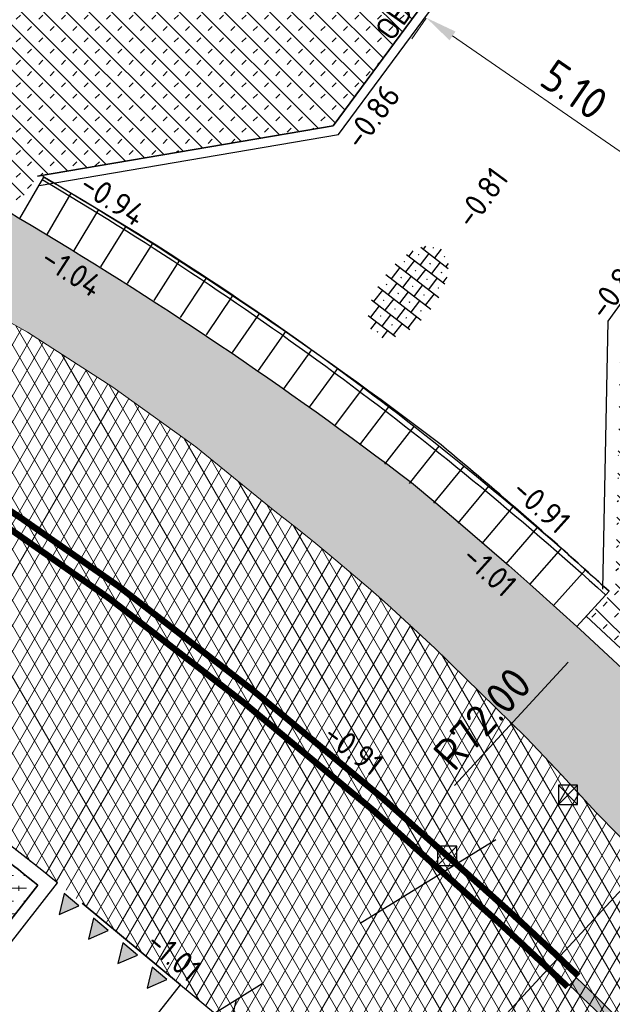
# Model space of a CAD drawing. Header units: metres. Extents: x -1 to 222837, y -2 to 853657.
# Tile 172 of 224: x 111118.19 to 111127.47, y 426788.98 to 426804.41. Entities that reach past the tile are written whole.
import ezdxf
from ezdxf.enums import TextEntityAlignment as Align

# ---------------------------------------------------------------- set-up
doc = ezdxf.new("R2010")
doc.units = ezdxf.units.M
doc.header["$XCLIPFRAME"] = 0
for name, pattern in [('1-1', [20, 10, -10]), ('RI-HWA_KOLKAANSLUITING', [4.3, 2.5, -1.8]), ('VH-OPSLUITBAND_100X200', [16, 8, -2, 4, -2]), ('VH-TROTTOIRBAND_130-150', [15, 5, -2, 2, -2, 2, -2]), ('XX-HIDDEN', [4, 2, -2])]:
    doc.linetypes.add(name, pattern=pattern)
for name, color, linetype in [('A-Maatvoering', 30, 'Continuous'), ('GreenToColour', 30, 'Continuous'), ('N-ONTWERP', 1, 'Continuous'), ('X-REF', 7, 'Continuous')]:
    doc.layers.add(name, color=color, linetype=linetype)
for name, color, linetype, lineweight in [('A-TXT-T25 @ 0.2', 7, 'Continuous', 25), ('B-ALG_BEstaand asfalt', 8, 'Continuous', 5), ('B-OI-RI-GWA_KOLK-S', 30, 'Continuous', 30), ('Inritband', 200, 'Continuous', 25), ('N-WE-GR-BOS-A', 42, 'Continuous', 18), ('N-WE-VH-KANTOPSLUITING_OB 150 250', 140, 'VH-OPSLUITBAND_100X200', 35), ('N-WE-VH-KANTOPSLUITING_PLAKBAND-G', 210, 'Continuous', 35), ('N-WE-VH-KANTOPSLUITING_RIJWIELPADBAND-G', 7, 'Continuous', 25), ('N-WE-VH-KANTOPSLUITING_RWSBAND-G', 210, 'VH-TROTTOIRBAND_130-150', 35), ('N-WE-VH-KANTOPSLUITING_VOORKANT OB 150 250', 7, 'Continuous', 25), ('N-WE-VH-KANTOPSLUITING_VOORKANT RWS-BAND', 7, 'Continuous', 25), ('N-WE-VH-MATERIAALGRENS-G', 7, 'XX-HIDDEN', 35), ('N-WE-VH-VERHARDING_ASFALT-A', 252, 'Continuous', 18), ('N-WE-VH-VERHARDING_TEGEL-S', 7, 'Continuous', 25), ('N-WE-VW-MARKERING_DWARS-S', 7, 'Continuous', 25), ('N-WE-VW-MARKERING_LANGS-G', 7, 'Continuous', 35), ('X-XX-AL-HOOGTELABEL-T25', 7, 'Continuous', 25)]:
    doc.layers.add(name, color=color, linetype=linetype, lineweight=lineweight)
doc.layers.add('N-WE-RI-HWA_KOLKAANSLUITING-G', color=7, linetype='RI-HWA_KOLKAANSLUITING', lineweight=25, true_color=0x0078f0)
doc.styles.add('NLCS-ISO', font='NLCS-ISO.ttf')
doc.styles.add('NLCS-ISO-ANNOTATIEF-T25', font='NLCS-ISO.ttf', dxfattribs={"height": 2.5})
doc.styles.add('NLCS-ISO-M1000-T25', font='NLCS-ISO.ttf')
doc.styles.add('RPS_50', font='isocp.shx', dxfattribs={"height": 5})
doc.dimstyles.new('NLCS-ANNOTATIEF-T25-PIJL', dxfattribs={"dimtxt": 2.5, "dimasz": 2.5, "dimexe": 2, "dimexo": 2, "dimgap": 0.7, "dimtad": 1, "dimzin": 0, "dimdsep": 46, "dimtxsty": 'NLCS-ISO-ANNOTATIEF-T25', "dimcen": 0, "dimdle": 2, "dimclrd": 256, "dimclre": 256, "dimclrt": 256, "dimadec": 5, "dimazin": 0, "dimtfac": 1, "dimtofl": 0, "dimtmove": 1, "dimatfit": 0, "dimfxl": 2, "dimfxlon": 1, "dimtfillclr": 254, "dimtolj": 1, "dimtzin": 0, "dimlwd": 18, "dimlwe": 18, "dimarcsym": 0})
picture_1 = doc.add_image_def('image1.ecw', size_in_pixel=(400001, 250001))
picture_2 = doc.add_image_def('image2.ecw', size_in_pixel=(120000, 80000))
pattern_1 = [(135, (106543.32906, 432801.75638), (-0.176776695, -0.176776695), []), (45, (106543.32906, 432801.91638), (-0.176776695, 0.176776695), [0.09, -0.16])]

# ---------------------------------------------------------------- blocks, each defined once
blk = doc.blocks.new('*U138')
blk.add_line((18.065, 19.139), (-137.437, -145.609))
at = {"color": 4, "style": 'RPS_50'}
blk.add_attdef('NR-LINKS', text='', height=5, rotation=226.65386, dxfattribs=at).set_placement((21.857, 23.157), align=Align.RIGHT)
blk.add_attdef('NR-RECHTS', (-141.229, -149.627), '', height=5, rotation=226.65386, dxfattribs=at)
blk = doc.blocks.new('N-SVW-MARKERING_DWARS_DRIEHOEK_30 30')
at = {"flags": 128}
blk.add_lwpolyline([(0.15, -0.15), (0.3, 0.15), (0, 0.15)], close=True, dxfattribs=at)
blk.add_solid([(0, 0.15), (0.3, 0.15), (0.15, -0.15), (0.3, 0.15)])
blk = doc.blocks.new('SVH-TEGEL_300X300_DUN_HALFST_STIP-SO')
for p, q in [((-3.7, 2.25), (-3, 2.25)), ((-3, -2.52), (-3, 2.52)), ((-2.22, 2.25), (-2.28, 2.25)), ((-2.25, 2.22), (-2.25, 2.28)), ((-1.5, -2.87), (-1.5, 2.87)), ((-1.5, 2.25), (0, 2.25)), ((0, -2.97), (0, 2.97)), ((0.78, 2.25), (0.72, 2.25)), ((0.75, 2.22), (0.75, 2.28)), ((1.5, -2.87), (1.5, 2.87)), ((1.5, 2.25), (3, 2.25)), ((3, -2.52), (3, 2.52)), ((-4.89, 1.5), (-4.5, 1.5)), ((-4.5, -1.8), (-4.5, 1.8)), ((-3.72, 1.5), (-3.78, 1.5)), ((-3.75, 1.47), (-3.75, 1.53)), ((-3, 1.5), (-1.5, 1.5)), ((-0.72, 1.5), (-0.78, 1.5)), ((-0.75, 1.47), (-0.75, 1.53)), ((0, 1.5), (1.5, 1.5)), ((2.28, 1.5), (2.22, 1.5)), ((2.25, 1.47), (2.25, 1.53)), ((3, 1.5), (4.5, 1.5)), ((4.5, -1.8), (4.5, 1.8)), ((-5.66, 0), (-4.5, 0)), ((-5.22, 0.75), (-5.28, 0.75)), ((-5.25, 0.72), (-5.25, 0.78)), ((-4.5, 0.75), (-3, 0.75)), ((-3.75, -0.03), (-3.75, 0.03)), ((-3, 0), (-1.5, 0)), ((-2.22, 0.75), (-2.28, 0.75)), ((-2.25, 0.72), (-2.25, 0.78)), ((-1.5, 0.75), (0, 0.75)), ((-0.75, -0.03), (-0.75, 0.03)), ((0, 0), (1.5, 0)), ((0.78, 0.75), (0.72, 0.75)), ((0.75, 0.72), (0.75, 0.78)), ((1.5, 0.75), (3, 0.75)), ((2.25, -0.03), (2.25, 0.03)), ((3, 0), (4.5, 0)), ((3.78, 0.75), (3.72, 0.75)), ((3.75, 0.72), (3.75, 0.78)), ((4.5, 0.75), (5.48, 0.75)), ((5.25, -0.03), (5.25, 0.03)), ((-5.22, -0.75), (-5.28, -0.75)), ((-5.25, -0.78), (-5.25, -0.72)), ((-4.5, -0.75), (-3, -0.75)), ((-3.72, 0), (-3.78, 0)), ((-2.22, -0.75), (-2.28, -0.75)), ((-2.25, -0.78), (-2.25, -0.72)), ((-1.5, -0.75), (0, -0.75)), ((-0.72, 0), (-0.78, 0)), ((0.78, -0.75), (0.72, -0.75)), ((0.75, -0.78), (0.75, -0.72)), ((1.5, -0.75), (3, -0.75)), ((2.28, 0), (2.22, 0)), ((3.78, -0.75), (3.72, -0.75)), ((3.75, -0.78), (3.75, -0.72)), ((4.5, -0.75), (5.48, -0.75)), ((5.28, 0), (5.22, 0)), ((-4.89, -1.5), (-4.5, -1.5)), ((-3.72, -1.5), (-3.78, -1.5)), ((-3.75, -1.53), (-3.75, -1.47)), ((-3, -1.5), (-1.5, -1.5)), ((-0.72, -1.5), (-0.78, -1.5)), ((-0.75, -1.53), (-0.75, -1.47)), ((0, -1.5), (1.5, -1.5)), ((2.28, -1.5), (2.22, -1.5)), ((2.25, -1.53), (2.25, -1.47)), ((3, -1.5), (4.5, -1.5)), ((-3.7, -2.25), (-3, -2.25)), ((-2.22, -2.25), (-2.28, -2.25)), ((-2.25, -2.28), (-2.25, -2.22)), ((-1.5, -2.25), (0, -2.25)), ((0.78, -2.25), (0.72, -2.25)), ((0.75, -2.28), (0.75, -2.22)), ((1.5, -2.25), (3, -2.25))]:
    blk.add_line(p, q)
at = {"style": 'NLCS-ISO'}
blk.add_attdef('FORMAAT', text='', height=1.8, dxfattribs=at).set_placement((-5.76, 0), align=Align.MIDDLE_RIGHT)
blk.add_attdef('KLEUR', text='', height=1.8, dxfattribs=at).set_placement((5.58, 0), align=Align.MIDDLE_LEFT)
at = {"style": 'NLCS-ISO', "flags": 1}
blk.add_attdef('FUNCTIE', text='', height=1.8, dxfattribs=at).set_placement((0.12, -3.58), align=Align.MIDDLE_CENTER)
blk = doc.blocks.new('*U299')
at = {"layer": 'Inritband', "flags": 128}
blk.add_lwpolyline([(0, 0.75), (0, 0)], dxfattribs=at)
blk = doc.blocks.new('*U300')
at = {"color": 0, "linetype": 'ByBlock', "lineweight": -2, "transparency": 16777216}
for p, rotation in [((111118.563, 426801.942), 150.0399487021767), ((111118.995, 426801.69), 149.4706270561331), ((111119.425, 426801.434), 148.9013054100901), ((111119.852, 426801.173), 148.3319837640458), ((111120.276, 426800.909), 147.7626621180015), ((111120.697, 426800.64), 147.1933404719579), ((111121.116, 426800.367), 146.6240188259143), ((111121.533, 426800.09), 146.05469717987), ((111121.946, 426799.809), 145.4853755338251), ((111122.356, 426799.523), 144.9160538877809), ((111122.764, 426799.234), 144.3467322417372), ((111123.169, 426798.94), 143.7774105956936), ((111123.571, 426798.643), 143.2080889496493), ((111123.97, 426798.341), 142.6387673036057), ((111124.366, 426798.036), 142.0694456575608), ((111124.759, 426797.727), 141.5001240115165), ((111125.148, 426797.414), 140.9308023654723), ((111125.535, 426797.097), 140.3614807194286), ((111125.918, 426796.776), 139.7921590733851), ((111126.299, 426796.451), 139.2228374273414), ((111126.676, 426796.123), 138.6535157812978), ((111127.049, 426795.79), 138.0841941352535), ((111127.42, 426795.455), 137.5148724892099)]:
    blk.add_blockref('*U299', p, dxfattribs=dict(at, rotation=rotation))
blk = doc.blocks.new('*D317')
at = {"layer": 'A-Maatvoering', "linetype": 'Continuous', "lineweight": 18, "transparency": 16777216}
blk.add_line((111125, 426792.409), (111126.781, 426794.344), dxfattribs=at)
at = {"layer": 'A-Maatvoering', "transparency": 16777216}
blk.add_solid([(111126.72, 426794.401), (111126.842, 426794.288), (111127.12, 426794.712)], dxfattribs=at)
at = {"layer": 'Defpoints', "color": 0, "transparency": 16777216}
for p in [(111127.12, 426794.712), (111078.35, 426741.745)]:
    blk.add_point(p, dxfattribs=at)
at = {"layer": 'A-Maatvoering', "transparency": 16777216, "insert": (111125.434, 426793.457), "char_height": 0.5, "attachment_point": 5, "rotation": 47.3627, "style": 'NLCS-ISO-ANNOTATIEF-T25'}
blk.add_mtext('\\A1;R72.00', dxfattribs=at)
blk = doc.blocks.new('B-SRI-KOLK_STRAAT_300X300-SO')
at = {"color": 0}
for p, q in [((-0.75, 0), (0.75, 1.5)), ((0.75, 0), (-0.75, 1.5))]:
    blk.add_line(p, q, dxfattribs=at)
blk.add_3dface([(-0.75, 0), (0.75, 0), (0.75, 1.5), (-0.75, 1.5)], dxfattribs=at)
blk = doc.blocks.new('*D480')
at = {"layer": 'A-Maatvoering', "linetype": 'Continuous', "lineweight": 18, "transparency": 16777216}
for p, q in [((111124.553, 426804.433), (111124.328, 426804.108)), ((111124.967, 426804.153), (111128.342, 426801.823)), ((111128.75, 426801.534), (111128.526, 426801.209))]:
    blk.add_line(p, q, dxfattribs=at)
at = {"layer": 'A-Maatvoering', "transparency": 16777216}
for points in [[(111125.014, 426804.221), (111124.92, 426804.084), (111124.556, 426804.437)], [(111128.389, 426801.891), (111128.295, 426801.754), (111128.753, 426801.538)]]:
    blk.add_solid(points, dxfattribs=at)
at = {"layer": 'Defpoints', "color": 0, "transparency": 16777216}
for p in [(111124.702, 426804.649, 0.11), (111128.9, 426801.751, 0.11), (111128.753, 426801.538)]:
    blk.add_point(p, dxfattribs=at)
at = {"layer": 'A-Maatvoering', "transparency": 16777216, "insert": (111126.876, 426803.309), "char_height": 0.5, "attachment_point": 5, "rotation": 325.3747, "style": 'NLCS-ISO-ANNOTATIEF-T25'}
blk.add_mtext('\\A1;5.10', dxfattribs=at)

msp = doc.modelspace()

# ---------------------------------------------------------------- hatches: boundary and pattern name
at = {"layer": 'GreenToColour', "transparency": 33554559}
h = msp.add_hatch(dxfattribs=at)
h.set_pattern_fill('AGR-PLANTGATVERBETERING_02', color=256, style=0, pattern_type=2)
h.set_pattern_definition(pattern_1)
edge = h.paths.add_edge_path()
edge.add_line((111109.3592, 426813.7035), (111106.4948, 426807.3032))
edge.add_arc((111080.588, 426739.8898), 72.22, 58.629639, 68.978378, ccw=False)
edge.add_line((111118.1834, 426801.5527), (111118.4645, 426801.9579))
edge.add_line((111118.4645, 426801.9579), (111123.0968, 426802.7462))
edge.add_line((111123.0968, 426802.7462), (111125.2708, 426805.6925))
edge.add_line((111125.2708, 426805.6925), (111122.0466, 426808.0254))
edge.add_line((111122.0466, 426808.0254), (111109.3592, 426813.7035))
h = msp.add_hatch(dxfattribs=at)
h.set_pattern_fill('AGR-PLANTGATVERBETERING_02', color=256, style=0, pattern_type=2)
h.set_pattern_definition(pattern_1)
edge = h.paths.add_edge_path()
edge.add_line((111128.1732, 426794.0266), (111132.7163, 426800.3054))
edge.add_line((111132.7163, 426800.3054), (111129.6465, 426802.5265))
edge.add_line((111129.6465, 426802.5265), (111127.6041, 426799.7038))
edge.add_line((111127.6041, 426799.7038), (111127.5209, 426795.4815))
edge.add_line((111127.5209, 426795.4815), (111127.0761, 426795.0506))
edge.add_arc((111078.3501, 426741.7448), 72.22, 46.379434, 47.570069, ccw=False)
at = {"layer": 'N-ONTWERP', "true_color": 0xa8a8a8, "transparency": 33554687}
h = msp.add_hatch(color=253, dxfattribs=at)
h.dxf.hatch_style = 1
edge = h.paths.add_edge_path()
edge.add_line((111141.9121, 426768.2876), (111141.7674, 426768.2193))
edge.add_arc((111069.9486, 426734.2945), 79.4282, 25.284439, 31.467733)
edge.add_arc((111078.6078, 426739.3125), 69.4234, 31.666058, 44.19648)
edge.add_arc((111085.0955, 426745.7853), 60.2598, 44.084221, 46.207228)
edge.add_line((111126.7984, 426789.2837), (111126.9091, 426789.3992))
edge.add_arc((111085.0955, 426745.7853), 60.4198, 44.08437, 46.207228, ccw=False)
edge.add_arc((111078.6078, 426739.3125), 69.5834, 31.66583, 44.196351, ccw=False)
edge.add_arc((111069.9486, 426734.2945), 79.5882, 25.284439, 31.467932, ccw=False)
at = {"layer": 'N-WE-GR-BOS-A', "transparency": 33554559}
h = msp.add_hatch(dxfattribs=at)
h.set_pattern_fill('AGR-BOSPLANTSOEN', color=102, scale=0.2, style=0, pattern_type=2)
h.set_pattern_definition([(0, (-0.75, 0), (0.2, 0.2), [0.24, -0.16]), (90, (-0.63, -0.08), (-0.8, 5e-17), [0.16, -0.24]), (90, (-0.43, 0.12), (-0.8, 5e-17), [0.16, -0.24]), (90, (-0.23, -0.04), (-0.8, 5e-17), [0.08, -0.32]), (90, (-0.03, 0.16), (-0.8, 5e-17), [0.08, -0.32])])
edge = h.paths.add_edge_path()
edge.add_arc((111116.3956, 426790.241), 0.3, 141.96483, 232.39035)
edge.add_arc((111076.7153, 426738.733), 64.72, 51.276854, 52.390347, ccw=False)
edge.add_line((111117.2014, 426789.2261), (111118.4706, 426790.8489))
edge.add_arc((111076.7153, 426738.733), 66.78, 51.298235, 52.636537)
edge.add_line((111117.242, 426791.8099), (111116.1593, 426790.4259))
at = {"layer": 'N-WE-VH-VERHARDING_ASFALT-A', "transparency": 33554559}
h = msp.add_hatch(dxfattribs=at)
h.set_pattern_fill('AVH-ASFALT_LAAG2-D', color=256, scale=20, style=0, pattern_type=2)
h.set_pattern_definition([(45, (107770.70876, 433861.11063), (-0.282842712, 0.282842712), []), (45, (107770.94876, 433861.11063), (-0.282842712, 0.282842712), [0.2, -0.1])])
edge = h.paths.add_edge_path()
edge.add_arc((111085.723, 426746.5128), 63.6771, 52.686524, 59.36895)
edge.add_arc((111080.7385, 426740.1506), 71.699, 58.531954, 60.475343)
edge.add_arc((111080.588, 426739.8898), 72, 60.473406, 66.076022)
edge.add_arc((111080.588, 426739.8898), 72, 66.076022, 73.415119)
edge.add_line((111101.1394, 426808.8945), (111098.7423, 426802.0087))
edge.add_line((111098.7423, 426802.0087), (111099.2579, 426801.8269))
edge.add_line((111099.2579, 426801.8269), (111099.3977, 426803.8205))
edge.add_line((111099.3977, 426803.8205), (111102.431, 426803.513))
edge.add_line((111102.431, 426803.513), (111108.2891, 426802.8911))
edge.add_line((111108.2891, 426802.8911), (111108.403, 426802.879))
edge.add_line((111108.403, 426802.879), (111108.7608, 426802.8477))
edge.add_line((111108.7608, 426802.8477), (111109.1179, 426802.8102))
edge.add_line((111109.1179, 426802.8102), (111109.4744, 426802.7666))
edge.add_line((111109.4744, 426802.7666), (111109.83, 426802.7167))
edge.add_line((111109.83, 426802.7167), (111110.1847, 426802.6606))
edge.add_line((111110.1847, 426802.6606), (111110.5384, 426802.5984))
edge.add_line((111110.5384, 426802.5984), (111110.891, 426802.53))
edge.add_line((111110.891, 426802.53), (111111.2233, 426802.4597))
edge.add_line((111111.2233, 426802.4597), (111111.5545, 426802.3839))
edge.add_line((111111.5545, 426802.3839), (111111.8843, 426802.3027))
edge.add_line((111111.8843, 426802.3027), (111112.2128, 426802.2161))
edge.add_line((111112.2128, 426802.2161), (111112.5398, 426802.1241))
edge.add_line((111112.5398, 426802.1241), (111112.8652, 426802.0267))
edge.add_line((111112.8652, 426802.0267), (111113.189, 426801.924))
edge.add_line((111113.189, 426801.924), (111113.941, 426801.649))
edge.add_line((111113.941, 426801.649), (111115.9633, 426800.7554))
edge.add_line((111115.9633, 426800.7554), (111117.1466, 426800.1596))
edge.add_line((111117.1466, 426800.1596), (111118.308, 426799.511))
edge.add_line((111118.308, 426799.511), (111119.6478, 426798.6499))
edge.add_line((111119.6478, 426798.6499), (111120.9439, 426797.7155))
edge.add_line((111120.9439, 426797.7155), (111122.184, 426796.708))
edge.add_line((111122.184, 426796.708), (111122.5057, 426796.4562))
edge.add_line((111122.5057, 426796.4562), (111122.8244, 426796.2005))
edge.add_line((111122.8244, 426796.2005), (111123.14, 426795.941))
edge.add_line((111123.14, 426795.941), (111123.4124, 426795.7118))
edge.add_line((111123.4124, 426795.7118), (111123.6824, 426795.4798))
edge.add_line((111123.6824, 426795.4798), (111123.95, 426795.245))
edge.add_line((111123.95, 426795.245), (111124.69, 426794.563))
edge.add_line((111124.69, 426794.563), (111126.121, 426793.162))
edge.add_line((111126.121, 426793.162), (111126.677, 426792.57))
edge.add_line((111126.677, 426792.57), (111127.225, 426791.982))
edge.add_line((111127.225, 426791.982), (111127.5624, 426791.6365))
edge.add_line((111127.5624, 426791.6365), (111127.8913, 426791.283))
edge.add_line((111127.8913, 426791.283), (111128.2117, 426790.9218))
edge.add_line((111128.2117, 426790.9218), (111128.5234, 426790.5529))
edge.add_line((111128.5234, 426790.5529), (111128.8261, 426790.1767))
edge.add_line((111128.8261, 426790.1767), (111129.1197, 426789.7933))
edge.add_line((111129.1197, 426789.7933), (111129.404, 426789.403))
edge.add_line((111129.404, 426789.403), (111129.692, 426788.9865))
edge.add_line((111129.692, 426788.9865), (111129.9694, 426788.563))
edge.add_line((111129.9694, 426788.563), (111130.236, 426788.1326))
edge.add_line((111130.236, 426788.1326), (111130.4918, 426787.6956))
edge.add_line((111130.4918, 426787.6956), (111130.7365, 426787.2523))
edge.add_line((111130.7365, 426787.2523), (111130.9699, 426786.803))
edge.add_line((111130.9699, 426786.803), (111131.192, 426786.348))
edge.add_line((111131.192, 426786.348), (111131.974, 426784.677))
edge.add_line((111131.974, 426784.677), (111131.9751, 426784.6361))
edge.add_line((111131.9751, 426784.6361), (111131.9689, 426784.5957))
edge.add_line((111131.9689, 426784.5957), (111131.9556, 426784.5571))
edge.add_line((111131.9556, 426784.5571), (111131.9356, 426784.5214))
edge.add_line((111131.9356, 426784.5214), (111131.8954, 426784.4726))
edge.add_line((111131.8954, 426784.4726), (111131.843, 426784.443))
edge.add_line((111131.843, 426784.443), (111131.611, 426784.368))
edge.add_line((111131.611, 426784.368), (111129.9646, 426783.5829))
edge.add_line((111129.9646, 426783.5829), (111130.3509, 426782.8302))
edge.add_line((111130.3509, 426782.8302), (111130.7111, 426782.206))
edge.add_line((111130.7111, 426782.206), (111131.09, 426781.593))
edge.add_line((111131.09, 426781.593), (111136.0214, 426771.9779))
edge.add_line((111136.0214, 426771.9779), (111141.8844, 426775.618))
edge.add_arc((111078.3501, 426741.7448), 72, 28.064231, 38.14122)
edge.add_arc((111078.3501, 426741.7448), 72, 38.14122, 50.319556)
h = msp.add_hatch(dxfattribs=at)
h.set_pattern_fill('AVH-ASFALT', color=256, style=0, pattern_type=2)
h.set_pattern_definition([(60, (107770.70876, 433861.11063), (-0.173205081, 0.1), []), (120, (107770.70876, 433861.11063), (-0.173205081, -0.1), [])])
h.paths.add_polyline_path([(111127.8913, 426791.283), (111127.5624, 426791.6365), (111127.225, 426791.982), (111126.677, 426792.57), (111126.121, 426793.162), (111124.69, 426794.563), (111123.95, 426795.245), (111123.6824, 426795.4798), (111123.4124, 426795.7118), (111123.14, 426795.941), (111122.8244, 426796.2005), (111122.5057, 426796.4562), (111122.184, 426796.708), (111120.9439, 426797.7155), (111119.6478, 426798.6499), (111118.308, 426799.511), (111117.1466, 426800.1596), (111115.9633, 426800.7554), (111113.941, 426801.649), (111113.189, 426801.924), (111112.8652, 426802.0267), (111112.5398, 426802.1241), (111112.2128, 426802.2161), (111111.8843, 426802.3027), (111111.5545, 426802.3839), (111111.2233, 426802.4597), (111110.891, 426802.53), (111110.5384, 426802.5984), (111110.1847, 426802.6606), (111109.83, 426802.7167), (111109.4744, 426802.7666), (111109.1179, 426802.8102), (111108.7608, 426802.8477), (111108.403, 426802.879), (111102.431, 426803.513), (111099.3977, 426803.8205), (111099.2579, 426801.8269, -0.0523715), (111111.875, 426795.7663), (111115.1815, 426793.5906), (111117.2025, 426792.1164), (111118.7776, 426790.8844), (111120.7035, 426789.2886), (111123.7666, 426786.6768, -0.0715351), (111136.012, 426771.998), (111131.09, 426781.578), (111130.576, 426782.43), (111130.5093, 426782.5446), (111130.444, 426782.6599), (111130.38, 426782.776), (111130.3218, 426782.8844), (111130.2648, 426782.9934), (111129.9646, 426783.5829), (111131.611, 426784.368), (111131.8242, 426784.4362), (111131.843, 426784.443), (111131.8784, 426784.4634), (111131.9096, 426784.4898), (111131.9356, 426784.5214), (111131.9556, 426784.5571), (111131.9689, 426784.5957), (111131.9751, 426784.6361), (111131.974, 426784.677), (111131.192, 426786.348), (111130.9699, 426786.803), (111130.7365, 426787.2523), (111130.4918, 426787.6956), (111130.236, 426788.1326), (111129.9694, 426788.563), (111129.692, 426788.9865), (111129.404, 426789.403), (111129.1197, 426789.7933), (111128.8261, 426790.1767), (111128.5234, 426790.5529), (111128.2117, 426790.9218)])

# ---------------------------------------------------------------- linework, layer by layer
at = {"layer": 'B-ALG_BEstaand asfalt', "flags": 128}
msp.add_lwpolyline([(111117.1466, 426800.1596), (111118.308, 426799.511), (111119.6478, 426798.6499), (111120.9439, 426797.7155), (111122.184, 426796.708), (111122.5057, 426796.4562), (111122.8244, 426796.2005), (111123.14, 426795.941), (111123.4124, 426795.7118), (111123.6824, 426795.4798), (111123.95, 426795.245), (111124.69, 426794.563), (111126.121, 426793.162), (111126.677, 426792.57), (111127.225, 426791.982), (111127.5624, 426791.6365), (111127.8913, 426791.283), (111128.2117, 426790.9218), (111128.5234, 426790.5529), (111128.8261, 426790.1767), (111129.1197, 426789.7933), (111129.404, 426789.403), (111129.692, 426788.9865), (111129.9694, 426788.563)], dxfattribs=at)
at = {"layer": 'Inritband', "flags": 128}
for points in [[(111118.5403, 426801.9016, -0.0513835), (111127.3651, 426795.3948, -0.038213)], [(111118.5584, 426801.9446, -0.0547342), (111127.4198, 426795.4545)]]:
    msp.add_lwpolyline(points, format="xyb", dxfattribs=at)
at = {"layer": 'N-WE-RI-HWA_KOLKAANSLUITING-G', "flags": 128}
for points in [[(111117.7461, 426784.064), (111121.2371, 426788.8455), (111126.776, 426792.263)], [(111121.4874, 426788.6501), (111121.5842, 426789.0596)]]:
    msp.add_lwpolyline(points, dxfattribs=at)
at = {"layer": 'N-WE-VH-KANTOPSLUITING_OB 150 250', "flags": 128}
msp.add_lwpolyline([(111118.4645, 426801.9579), (111123.0968, 426802.7462), (111125.3302, 426805.773)], dxfattribs=at)
at = {"layer": 'N-WE-VH-KANTOPSLUITING_PLAKBAND-G', "flags": 128}
msp.add_lwpolyline([(111141.9121, 426768.2876), (111141.7674, 426768.2193, 0.0269863), (111137.6956, 426775.7575, 0.0547288), (111128.3811, 426787.709, 0.0092636), (111126.7984, 426789.2837), (111126.9091, 426789.3992, -0.009263), (111128.496, 426787.8204, -0.0547293), (111137.8319, 426775.8413, -0.0269871)], format="xyb", close=True, dxfattribs=at)
at = {"layer": 'N-WE-VH-KANTOPSLUITING_RIJWIELPADBAND-G', "flags": 128}
msp.add_lwpolyline([(111127.4198, 426795.4545, 0.0119859), (111124.7895, 426797.7444, 0.029226), (111118.5491, 426801.9502)], format="xyb", dxfattribs=at)
at = {"layer": 'N-WE-VH-KANTOPSLUITING_RWSBAND-G', "flags": 128}
msp.add_lwpolyline([(111127.0618, 426795.0637, -0.099405), (111143.8685, 426772.127), (111148.8392, 426761.4077), (111155.231, 426750.5948), (111159.7903, 426740.763), (111160.7314, 426738.7334)], format="xyb", dxfattribs=at)
msp.add_lwpolyline([(111116.1593, 426790.4259, 0.4163905), (111116.2125, 426790.0034, -0.003691), (111116.9651, 426789.4147, 0.4163904), (111117.388, 426789.4648), (111118.4706, 426790.8489, 0.0058395), (111117.242, 426791.8099)], format="xyb", close=True, dxfattribs=at)
at = {"layer": 'N-WE-VH-KANTOPSLUITING_VOORKANT OB 150 250', "flags": 128}
for points in [[(111118.4897, 426801.81), (111123.1816, 426802.6085), (111125.451, 426805.6842)], [(111127.3209, 426795.4854), (111127.4037, 426799.6827), (111129.5818, 426802.693)]]:
    msp.add_lwpolyline(points, dxfattribs=at)
at = {"layer": 'N-WE-VH-KANTOPSLUITING_VOORKANT RWS-BAND', "flags": 128}
for points in [[(110847.5055, 426772.6313), (110900.5174, 426767.0487, 0.3169914), (110940.7621, 426789.5083, -0.3166094), (110997.0273, 426820.9597), (111007.4046, 426819.8815), (111027.4729, 426817.7963), (111088.029, 426811.5043, -0.1033162), (111116.0716, 426802.539, -0.0084798), (111118.167, 426801.3049, -0.0291658), (111124.3225, 426797.1573, -0.1114675), (111143.6689, 426772.0344), (111148.6442, 426761.3052), (111155.0361, 426750.4923), (111159.5907, 426740.6704), (111167.1636, 426724.3397), (111170.9843, 426716.1004), (111194.9636, 426664.3897), (111198.9736, 426655.7422), (111206.8489, 426638.7594, 0.0606981), (111213.6256, 426627.8404, 0.0298473), (111217.9876, 426622.4097, 0.0606981), (111227.1879, 426613.4374), (111238.6806, 426604.6715)], [(111120.7035, 426789.2886), (111121.7706, 426788.4023, -0.1113186), (111139.7432, 426765.0493), (111142.7474, 426758.5707), (111146.8725, 426746.7034), (111153.7229, 426731.9306), (111151.92, 426731.0946, -0.4294155), (111151.2458, 426731.3615), (111150.8767, 426732.2787, -0.0120121), (111150.2024, 426734.0781), (111142.4742, 426756.3109, 0.0249223), (111140.9799, 426760.0052), (111138.836, 426764.6286, 0.0362088), (111134.204, 426772.9762, 0.0934977), (111123.929, 426783.6698), (111123.5285, 426783.9552, -0.013242), (111123.1054, 426784.2737), (111119.4393, 426787.1894, -0.4118481), (111119.3898, 426787.609), (111120.7035, 426789.2886)]]:
    msp.add_lwpolyline(points, format="xyb", dxfattribs=at)
msp.add_lwpolyline([(111115.9033, 426789.9634), (111117.0009, 426789.1049, 0.4173942), (111117.4245, 426789.1544), (111118.7776, 426790.8844, 0.0074623), (111117.2025, 426792.1164), (111115.8492, 426790.3866, 0.4173942)], format="xyb", close=True, dxfattribs=at)
at = {"layer": 'N-WE-VH-MATERIAALGRENS-G', "flags": 128}
msp.add_lwpolyline([(111120.7039, 426789.2884), (111118.7777, 426790.8843)], dxfattribs=at)
at = {"layer": 'N-WE-VW-MARKERING_LANGS-G', "linetype": '1-1', "ltscale": 0.5, "const_width": 0.1, "flags": 128}
for points in [[(111126.9368, 426789.4281, 0.0061175), (111125.8564, 426790.4388, 0.0261888), (111119.7302, 426795.5344, 0.0182179), (111115.1199, 426798.5947, 0.0127606), (111111.7634, 426800.5345, 0.0127606)], [(111126.7707, 426789.2548, 0.0061207), (111125.6941, 426790.262, 0.0261838), (111119.5885, 426795.3407, 0.0182104), (111114.9945, 426798.39, 0.0127606), (111111.6487, 426800.3237, 0.0127606)]]:
    msp.add_lwpolyline(points, format="xyb", dxfattribs=at)

# ---------------------------------------------------------------- block references
msp.add_blockref('*U300', (0, 0))
at = {"layer": 'A-TXT-T25 @ 0.2', "xscale": 0.2, "yscale": 0.2, "zscale": 0.2, "rotation": 0.6081389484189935}
msp.add_blockref('*U138', (111136.1538, 426800.0258), dxfattribs=at)
at = {"layer": 'B-OI-RI-GWA_KOLK-S', "xscale": 0.1999999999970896, "yscale": 0.1999999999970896, "zscale": 0.1999999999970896}
for p in [(111126.776, 426792.113, -1.012), (111126.776, 426792.113, -1.012), (111124.883, 426791.158, -1.094), (111124.883, 426791.158, -1.094)]:
    msp.add_blockref('B-SRI-KOLK_STRAAT_300X300-SO', p, dxfattribs=at)
at = {"layer": 'N-WE-VH-VERHARDING_TEGEL-S', "xscale": 0.15, "yscale": 0.15, "zscale": 0.15, "rotation": 232.3540686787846}
msp.add_blockref('SVH-TEGEL_300X300_DUN_HALFST_STIP-SO', (111124.2727, 426800.1415), dxfattribs=at)
at = {"layer": 'N-WE-VW-MARKERING_DWARS-S', "rotation": 320.0821107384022}
for p in [(111118.7847, 426790.6014), (111119.2449, 426790.2164), (111119.7051, 426789.8314), (111120.1653, 426789.4464)]:
    msp.add_blockref('N-SVW-MARKERING_DWARS_DRIEHOEK_30 30', p, dxfattribs=at)

# ---------------------------------------------------------------- texts
at = {"layer": 'X-XX-AL-HOOGTELABEL-T25', "char_height": 0.36, "attachment_point": 1, "style": 'NLCS-ISO-M1000-T25'}
for s, insert, rotation in [('OB15', (111123.7277, 426804.2555), 54.63956), ('-0.86', (111123.2425, 426802.5647), 53.58315), ('-0.81', (111124.9816, 426801.3258), 53.58315), ('-0.94', (111119.2894, 426802.0393), 327.11936), ('-0.86', (111127.0651, 426799.8975), 53.58315), ('-1.04', (111118.6814, 426800.884), 327.11936), ('-0.91', (111126.112, 426797.2589), 317.98609), ('-1.01', (111125.3283, 426796.2147), 317.98609), ('\\pt0.72;-0.91', (111123.1367, 426793.4298), 322.29419), ('\\pt0.72;-1.01', (111120.3736, 426790.1729), 320.04013)]:
    msp.add_mtext_dynamic_manual_height_columns(s, width=2.935624, gutter_width=2.5, heights=[0], dxfattribs=dict(at, insert=insert, rotation=rotation))

# ---------------------------------------------------------------- dimensions: what is measured, and where the dimension line sits
at = {"layer": 'A-Maatvoering'}
dim = msp.add_aligned_dim(p1=(111124.7023, 426804.6494, -0.01), p2=(111128.9001, 426801.7508, -0.01), distance=-0.2581, dimstyle='NLCS-ANNOTATIEF-T25-PIJL', dxfattribs=at)
dim.commit()
dim.dimension.update_dxf_attribs({"geometry": '*D480', "text_midpoint": (111126.8762, 426803.3087, -0.12)})
dim = msp.add_radius_dim(center=(111078.3501, 426741.7448, -0.11), mpoint=(111127.1197, 426794.7121, -0.11), dimstyle='NLCS-ANNOTATIEF-T25-PIJL', dxfattribs=at)
dim.commit()
dim.dimension.update_dxf_attribs({"geometry": '*D317', "text_midpoint": (111125.7209, 426793.1929, -0.11), "dimtype": 164})

# ---------------------------------------------------------------- pictures from other files: only their frames are drawn
at = {"layer": 'X-REF'}
image = msp.add_image(picture_1, insert=(100000.0001, 424999.9001), size_in_units=(40000, 25000.0375), dxfattribs=at)
image.set_boundary_path([(93497.8255, 208977.5368), (156894.5073, 250000.5)])
image = msp.add_image(picture_2, insert=(109499.5231, 424999.9595), size_in_units=(6001.8618, 4001.2412), dxfattribs=at)
image.dxf.flags = 7

doc.saveas('drawing.dxf')
